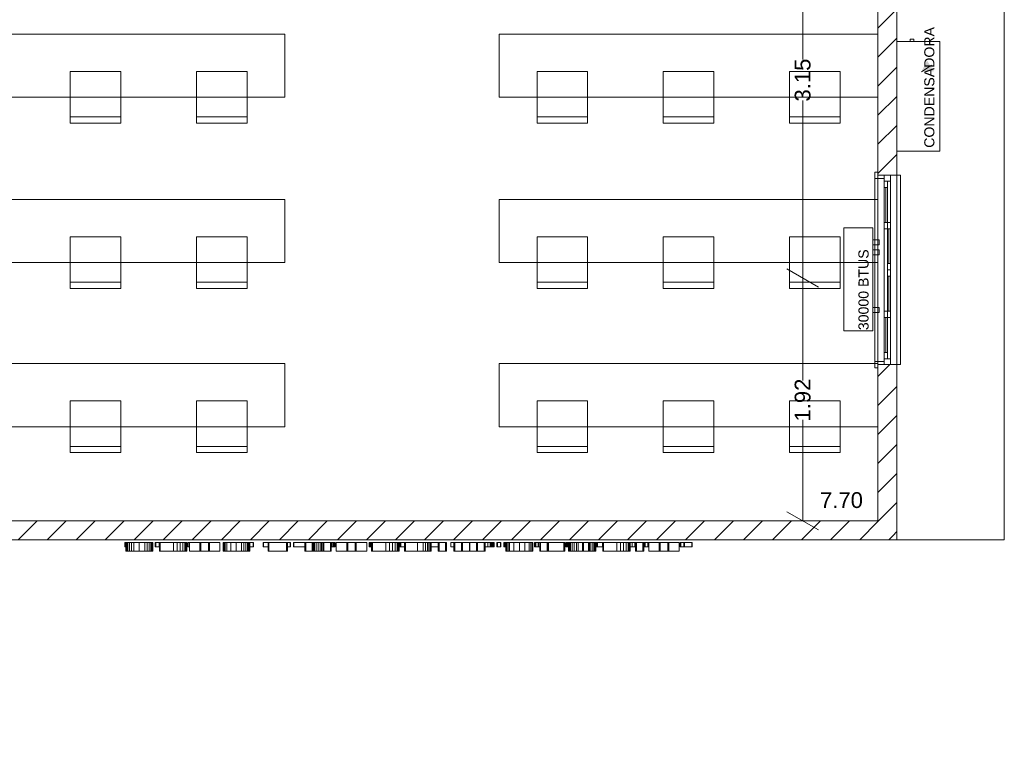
# Model space of a CAD drawing. Header units: millimetres. Extents: x 2826 to 3034, y 1533 to 1590.
# Tile 231 of 248: x 3019 to 3027, y 1572 to 1578. Entities that reach past the tile are written whole.
import ezdxf
from ezdxf.enums import TextEntityAlignment as Align

# ---------------------------------------------------------------- set-up
doc = ezdxf.new("R2010")
doc.units = ezdxf.units.MM
doc.layers.add('_Caneta_No__220', color=7, linetype='Continuous', lineweight=15, true_color=0x8a8a8a)
doc.styles.add('ESTILO_GERADO_2', font='arial.ttf')
pattern_1 = [(45, (0.02328, 0.61931), (-0.11490485, 0.11490485), [])]
pattern_2 = [(45, (0.02328, 0.61931), (-0.11490485, 0.11490485), [])]

# ---------------------------------------------------------------- blocks, each defined once
blk = doc.blocks.new('ARROWHEAD_2')
at = {"color": 0, "linetype": 'Continuous', "lineweight": 0}
for p, q in [((-0.378, -0.655), (0.378, 0.655)), ((0, 0), (-1, 0))]:
    blk.add_line(p, q, dxfattribs=at)
blk = doc.blocks.new('ARROWHEAD_16')
at = {"linetype": 'Continuous', "lineweight": 0}
blk.add_hatch(color=0, dxfattribs=at).paths.add_polyline_path([(-0.9093, 0.525), (0, 0), (-0.9093, -0.525)])
at = {"color": 0, "linetype": 'Continuous', "lineweight": 0}
blk.add_line((0, 0), (-1, 0), dxfattribs=at)
blk = doc.blocks.new('A$Cdd268059')
at = {"layer": '_Caneta_No__220'}
h = blk.add_hatch(dxfattribs=at)
h.set_pattern_fill('TIJOLO_COMUM_0005', color=256, style=0, pattern_type=2)
h.set_pattern_definition(pattern_2)
h.paths.add_polyline_path([(40.8573, 4.7062), (41.0073, 4.7062), (41.0073, 6.436), (40.8573, 6.436)])
h = blk.add_hatch(dxfattribs=at)
h.set_pattern_fill('TIJOLO_COMUM_0005', color=256, style=0, pattern_type=2)
h.set_pattern_definition(pattern_2)
h.paths.add_polyline_path([(40.8573, 1.9693), (41.0073, 1.9693), (41.0073, 3.2062), (40.8573, 3.2062)])
h = blk.add_hatch(dxfattribs=at)
h.set_pattern_fill('TIJOLO_COMUM_0005', color=256, style=0, pattern_type=2)
h.set_pattern_definition(pattern_1)
h.paths.add_polyline_path([(40.8573, 1.9693), (33.1607, 1.9693), (33.1607, 1.8193), (40.8573, 1.8193)])
h = blk.add_hatch(dxfattribs=at)
h.set_pattern_fill('TIJOLO_COMUM_0005', color=256, style=0, pattern_type=2)
h.set_pattern_definition(pattern_1)
h.paths.add_polyline_path([(40.8573, 1.9693), (40.8573, 1.8193), (41.0073, 1.8193)])
h = blk.add_hatch(dxfattribs=at)
h.set_pattern_fill('TIJOLO_COMUM_0005', color=256, style=0, pattern_type=2)
h.set_pattern_definition(pattern_1)
h.paths.add_polyline_path([(41.0073, 1.9693), (40.8573, 1.9693), (41.0073, 1.8193)])
for p, q in [((41.8586, 17.3869), (41.8586, 1.8193)), ((41.8586, 1.8193), (41.8586, 17.3869)), ((40.8573, 1.9693), (40.8573, 8.986)), ((41.0073, 8.1089), (41.0073, 1.8193)), ((40.2617, 6.8477), (40.2617, 5.6227)), ((40.2617, 4.0821), (40.2617, 5.2972)), ((34.8605, 5.1688), (34.4605, 5.1688)), ((35.8605, 5.1688), (35.4605, 5.1688)), ((38.5573, 5.1688), (38.1573, 5.1688)), ((39.5573, 5.1688), (39.1573, 5.1688)), ((40.5573, 5.1688), (40.1573, 5.1688)), ((40.8323, 4.6812), (40.8323, 4.7312)), ((40.8323, 4.7312), (40.8573, 4.7312)), ((40.8323, 4.6812), (40.8323, 3.2312)), ((40.8573, 4.6812), (40.8323, 4.6812)), ((40.8573, 4.7062), (40.8573, 4.7312)), ((40.8573, 4.7312), (40.8573, 4.6812)), ((40.8573, 4.7062), (40.8573, 4.7312)), ((40.8573, 4.7062), (40.8573, 4.7312)), ((40.9073, 4.7062), (40.8573, 4.7062)), ((40.8573, 4.7062), (40.8573, 3.2062)), ((40.8573, 4.6812), (40.8573, 4.7062)), ((40.8573, 4.7062), (40.9073, 4.7062)), ((40.9073, 4.7062), (40.8573, 4.7062)), ((40.9073, 4.7062), (40.8573, 4.7062)), ((40.9073, 4.6812), (40.8573, 4.6812)), ((40.9573, 4.7062), (40.9073, 4.7062)), ((40.9073, 4.7062), (40.9073, 4.6812)), ((40.9073, 4.6592), (40.9073, 4.7062)), ((40.9573, 4.7062), (40.9073, 4.7062)), ((40.9573, 4.7062), (40.9073, 4.7062)), ((41.0073, 4.7062), (40.9573, 4.7062)), ((40.9573, 4.7062), (40.9573, 4.6592)), ((41.0073, 4.7062), (40.9573, 4.7062)), ((41.0073, 4.7062), (41.0373, 4.7062)), ((41.0073, 4.7062), (41.0073, 3.2062)), ((41.0373, 4.7062), (41.0373, 3.2062)), ((40.9073, 4.2827), (40.9073, 4.6592)), ((40.9573, 4.6592), (40.9073, 4.6592)), ((40.9073, 4.6092), (40.9073, 4.6592)), ((40.9073, 4.6592), (40.9323, 4.6592)), ((40.9323, 4.6092), (40.9073, 4.6092)), ((40.9073, 4.3327), (40.9073, 4.6092)), ((40.9198, 4.6092), (40.9198, 4.3327)), ((40.9323, 4.6592), (40.9323, 4.6092)), ((40.9323, 4.6092), (40.9323, 4.3327)), ((40.9573, 4.6592), (40.9573, 4.2827)), ((40.9073, 3.9562), (40.9073, 4.3327)), ((40.9073, 4.2827), (40.9073, 4.3327)), ((40.9073, 4.3327), (40.9323, 4.3327)), ((40.9323, 4.3327), (40.9323, 4.2827)), ((40.9323, 4.2827), (40.9323, 4.3327)), ((40.9323, 4.3327), (40.9573, 4.3327)), ((40.9573, 4.3327), (40.9573, 3.9562)), ((40.9573, 4.3327), (40.9573, 4.2827)), ((40.9323, 4.2827), (40.9073, 4.2827)), ((40.9573, 4.2827), (40.9323, 4.2827)), ((40.9323, 4.0062), (40.9323, 4.2827)), ((40.9448, 4.2827), (40.9448, 4.0062)), ((40.9573, 4.2827), (40.9573, 4.0062)), ((40.9323, 3.9562), (40.9323, 4.0062)), ((40.9323, 4.0062), (40.9573, 4.0062)), ((40.9573, 4.0062), (40.9573, 3.9562)), ((40.9073, 3.5797), (40.9073, 3.9562)), ((40.9573, 3.9562), (40.9323, 3.9562)), ((40.9323, 3.9062), (40.9323, 3.9562)), ((40.9323, 3.9562), (40.9573, 3.9562)), ((40.9573, 3.9062), (40.9323, 3.9062)), ((40.9323, 3.6297), (40.9323, 3.9062)), ((40.9448, 3.9062), (40.9448, 3.6297)), ((40.9573, 3.9562), (40.9573, 3.5797)), ((40.9573, 3.9562), (40.9573, 3.9062)), ((40.9573, 3.9062), (40.9573, 3.6297)), ((34.8605, 3.8594), (34.4605, 3.8594)), ((35.8605, 3.8594), (35.4605, 3.8594)), ((38.5573, 3.8594), (38.1573, 3.8594)), ((39.5573, 3.8594), (39.1573, 3.8594)), ((40.5573, 3.8594), (40.1573, 3.8594)), ((40.2617, 3.7021), (40.2617, 3.0816)), ((40.9073, 3.2532), (40.9073, 3.6297)), ((40.9073, 3.5797), (40.9073, 3.6297)), ((40.9073, 3.6297), (40.9323, 3.6297)), ((40.9323, 3.5797), (40.9323, 3.6297)), ((40.9323, 3.6297), (40.9573, 3.6297)), ((40.9323, 3.6297), (40.9323, 3.5797)), ((40.9573, 3.6297), (40.9573, 3.2532)), ((40.9573, 3.6297), (40.9573, 3.5797)), ((40.9323, 3.5797), (40.9073, 3.5797)), ((40.9073, 3.3032), (40.9073, 3.5797)), ((40.9198, 3.5797), (40.9198, 3.3032)), ((40.9573, 3.5797), (40.9323, 3.5797)), ((40.9323, 3.5797), (40.9323, 3.3032)), ((40.9073, 3.2532), (40.9073, 3.3032)), ((40.9073, 3.3032), (40.9323, 3.3032)), ((40.9323, 3.3032), (40.9323, 3.2532)), ((40.8323, 3.1812), (40.8323, 3.2312)), ((40.8323, 3.2312), (40.8573, 3.2312)), ((40.8573, 3.2062), (40.8573, 3.2312)), ((40.8573, 3.2312), (40.9073, 3.2312)), ((40.8573, 3.2312), (40.8573, 3.1812)), ((40.8573, 3.2062), (40.8573, 3.1812)), ((40.9073, 3.2062), (40.8573, 3.2062)), ((40.9073, 3.2062), (40.8573, 3.2062)), ((40.9073, 3.2062), (40.8573, 3.2062)), ((40.9073, 3.2062), (40.8573, 3.2062)), ((40.8573, 3.2062), (40.8573, 3.1812)), ((40.8573, 3.2062), (40.8573, 3.1812)), ((40.9073, 3.2062), (40.9073, 3.2532)), ((40.9073, 3.2532), (40.9573, 3.2532)), ((40.9323, 3.2532), (40.9073, 3.2532)), ((40.9073, 3.2312), (40.9073, 3.2062)), ((40.9573, 3.2062), (40.9073, 3.2062)), ((40.9573, 3.2062), (40.9073, 3.2062)), ((40.9573, 3.2062), (40.9073, 3.2062)), ((40.9573, 3.2532), (40.9573, 3.2062)), ((41.0073, 3.2062), (40.9573, 3.2062)), ((41.0073, 3.2062), (40.9573, 3.2062)), ((41.0373, 3.2062), (41.0073, 3.2062)), ((40.8573, 3.1812), (40.8323, 3.1812)), ((40.2617, 2.1593), (40.2617, 2.7699)), ((34.8605, 2.5594), (34.4605, 2.5594)), ((35.8605, 2.5594), (35.4605, 2.5594)), ((38.5573, 2.5594), (38.1573, 2.5594)), ((39.5573, 2.5594), (39.1573, 2.5594)), ((40.5573, 2.5594), (40.1573, 2.5594)), ((33.1605, 1.9693), (40.8573, 1.9693)), ((25.1638, 1.8193), (41.8586, 1.8193)), ((34.8955, 1.7967), (34.8921, 1.7967)), ((34.8921, 1.7967), (34.8921, 1.7648)), ((34.8998, 1.7967), (34.8955, 1.7967)), ((34.8955, 1.7967), (34.8955, 1.7648)), ((34.9011, 1.7967), (34.8998, 1.7967)), ((34.8998, 1.7967), (34.8998, 1.7648)), ((34.9084, 1.7967), (34.9011, 1.7967)), ((34.9011, 1.7967), (34.9011, 1.7289)), ((34.9175, 1.7967), (34.9084, 1.7967)), ((34.9084, 1.7967), (34.9084, 1.7289)), ((34.9302, 1.7967), (34.9175, 1.7967)), ((34.9175, 1.7967), (34.9175, 1.7289)), ((34.946, 1.7967), (34.9302, 1.7967)), ((34.9302, 1.7967), (34.9302, 1.7289)), ((34.9641, 1.7967), (34.946, 1.7967)), ((34.946, 1.7967), (34.946, 1.7289)), ((35.0074, 1.7967), (34.9641, 1.7967)), ((34.9641, 1.7967), (34.9641, 1.7289)), ((35.0074, 1.7289), (35.0074, 1.7967)), ((35.0511, 1.7967), (35.0074, 1.7967)), ((35.0511, 1.7289), (35.0511, 1.7967)), ((35.0694, 1.7967), (35.0511, 1.7967)), ((35.0694, 1.7289), (35.0694, 1.7967)), ((35.0853, 1.7967), (35.0694, 1.7967)), ((35.0853, 1.7289), (35.0853, 1.7967)), ((35.0982, 1.7967), (35.0853, 1.7967)), ((35.0982, 1.7289), (35.0982, 1.7967)), ((35.1074, 1.7967), (35.0982, 1.7967)), ((35.1074, 1.7289), (35.1074, 1.7967)), ((35.1147, 1.7967), (35.1074, 1.7967)), ((35.1147, 1.7289), (35.1147, 1.7967)), ((35.1349, 1.7967), (35.134, 1.7967)), ((35.134, 1.7967), (35.134, 1.7648)), ((35.1372, 1.7967), (35.1349, 1.7967)), ((35.1349, 1.7967), (35.1349, 1.7648)), ((35.1648, 1.7967), (35.1372, 1.7967)), ((35.1372, 1.7967), (35.1372, 1.7648)), ((35.1648, 1.7648), (35.1648, 1.7967)), ((35.1661, 1.7967), (35.1648, 1.7967)), ((35.1681, 1.7967), (35.1661, 1.7967)), ((35.1661, 1.7967), (35.1661, 1.7289)), ((35.1729, 1.7967), (35.1681, 1.7967)), ((35.1681, 1.7967), (35.1681, 1.7289)), ((35.2791, 1.7967), (35.1729, 1.7967)), ((35.1729, 1.7967), (35.1729, 1.7289)), ((35.2791, 1.7289), (35.2791, 1.7967)), ((35.3073, 1.7967), (35.2791, 1.7967)), ((35.3073, 1.7289), (35.3073, 1.7967)), ((35.332, 1.7967), (35.3073, 1.7967)), ((35.332, 1.7289), (35.332, 1.7967)), ((35.3523, 1.7967), (35.332, 1.7967)), ((35.3523, 1.7289), (35.3523, 1.7967)), ((35.3676, 1.7967), (35.3523, 1.7967)), ((35.3676, 1.7289), (35.3676, 1.7967)), ((35.3771, 1.7967), (35.3676, 1.7967)), ((35.3771, 1.7289), (35.3771, 1.7967)), ((35.3803, 1.7967), (35.3771, 1.7967)), ((35.3803, 1.7967), (35.3825, 1.7967)), ((35.3803, 1.7289), (35.3803, 1.7967)), ((35.3825, 1.7967), (35.3831, 1.7967)), ((35.3825, 1.7289), (35.3825, 1.7967)), ((35.3831, 1.7289), (35.3831, 1.7967)), ((35.3916, 1.7967), (35.3906, 1.7967)), ((35.3906, 1.7967), (35.3906, 1.7648)), ((35.3938, 1.7967), (35.3916, 1.7967)), ((35.3916, 1.7967), (35.3916, 1.7648)), ((35.404, 1.7967), (35.3938, 1.7967)), ((35.3938, 1.7967), (35.3938, 1.7648)), ((35.4876, 1.7967), (35.404, 1.7967)), ((35.404, 1.7967), (35.404, 1.7289)), ((35.4949, 1.7967), (35.4876, 1.7967)), ((35.4876, 1.7967), (35.4876, 1.7289)), ((35.5548, 1.7967), (35.4949, 1.7967)), ((35.4949, 1.7967), (35.4949, 1.7289)), ((35.5548, 1.7289), (35.5548, 1.7967)), ((35.5622, 1.7967), (35.5548, 1.7967)), ((35.5622, 1.7289), (35.5622, 1.7967)), ((35.6458, 1.7967), (35.5622, 1.7967)), ((35.6458, 1.7289), (35.6458, 1.7967)), ((35.6718, 1.7289), (35.6718, 1.7967)), ((35.6789, 1.7967), (35.6718, 1.7967)), ((35.6877, 1.7967), (35.6789, 1.7967)), ((35.6789, 1.7967), (35.6789, 1.7289)), ((35.7001, 1.7967), (35.6877, 1.7967)), ((35.6877, 1.7967), (35.6877, 1.7289)), ((35.7328, 1.7967), (35.7001, 1.7967)), ((35.7001, 1.7967), (35.7001, 1.7289)), ((35.7746, 1.7967), (35.7328, 1.7967)), ((35.7328, 1.7967), (35.7328, 1.7289)), ((35.7746, 1.7289), (35.7746, 1.7967)), ((35.817, 1.7967), (35.7746, 1.7967)), ((35.817, 1.7289), (35.817, 1.7967)), ((35.8348, 1.7967), (35.817, 1.7967)), ((35.8348, 1.7289), (35.8348, 1.7967)), ((35.8503, 1.7967), (35.8348, 1.7967)), ((35.8503, 1.7289), (35.8503, 1.7967)), ((35.863, 1.7967), (35.8503, 1.7967)), ((35.863, 1.7289), (35.863, 1.7967)), ((35.872, 1.7967), (35.863, 1.7967)), ((35.872, 1.7289), (35.872, 1.7967)), ((35.8792, 1.7967), (35.872, 1.7967)), ((35.8792, 1.7967), (35.8796, 1.7967)), ((35.8792, 1.7289), (35.8792, 1.7967)), ((35.8796, 1.7967), (35.882, 1.7967)), ((35.8796, 1.7289), (35.8796, 1.7967)), ((35.882, 1.7289), (35.882, 1.7967)), ((35.909, 1.7967), (35.882, 1.7967)), ((35.909, 1.7648), (35.909, 1.7967)), ((35.9113, 1.7967), (35.909, 1.7967)), ((35.9113, 1.7648), (35.9113, 1.7967)), ((35.9122, 1.7967), (35.9113, 1.7967)), ((35.9122, 1.7648), (35.9122, 1.7967)), ((35.9897, 1.7967), (35.9888, 1.7967)), ((35.9888, 1.7967), (35.9888, 1.7648)), ((35.992, 1.7967), (35.9897, 1.7967)), ((35.9897, 1.7967), (35.9897, 1.7648)), ((36.0274, 1.7967), (35.992, 1.7967)), ((35.992, 1.7967), (35.992, 1.7648)), ((36.0293, 1.7967), (36.0274, 1.7967)), ((36.0274, 1.7967), (36.0274, 1.7289)), ((36.0341, 1.7967), (36.0293, 1.7967)), ((36.0293, 1.7967), (36.0293, 1.7289)), ((36.1737, 1.7967), (36.0341, 1.7967)), ((36.0341, 1.7967), (36.0341, 1.7289)), ((36.1737, 1.7289), (36.1737, 1.7967)), ((36.1785, 1.7967), (36.1737, 1.7967)), ((36.1785, 1.7289), (36.1785, 1.7967)), ((36.1805, 1.7967), (36.1785, 1.7967)), ((36.1805, 1.7289), (36.1805, 1.7967)), ((36.2023, 1.7967), (36.1805, 1.7967)), ((36.2023, 1.7648), (36.2023, 1.7967)), ((36.2046, 1.7967), (36.2023, 1.7967)), ((36.2046, 1.7648), (36.2046, 1.7967)), ((36.2055, 1.7967), (36.2046, 1.7967)), ((36.2055, 1.7648), (36.2055, 1.7967)), ((36.2295, 1.7967), (36.2286, 1.7967)), ((36.2286, 1.7967), (36.2286, 1.7648)), ((36.2318, 1.7967), (36.2295, 1.7967)), ((36.2295, 1.7967), (36.2295, 1.7648)), ((36.3185, 1.7967), (36.2318, 1.7967)), ((36.2318, 1.7967), (36.2318, 1.7648)), ((36.3185, 1.7967), (36.3205, 1.7967)), ((36.3185, 1.7967), (36.3185, 1.7289)), ((36.3185, 1.7648), (36.3185, 1.7967)), ((36.3185, 1.7967), (36.3185, 1.7967)), ((36.3205, 1.7967), (36.3253, 1.7967)), ((36.3205, 1.7967), (36.3205, 1.7289)), ((36.3253, 1.7967), (36.3773, 1.7967)), ((36.3253, 1.7967), (36.3253, 1.7289)), ((36.3773, 1.7967), (36.3821, 1.7967)), ((36.3773, 1.7289), (36.3773, 1.7967)), ((36.3821, 1.7967), (36.3841, 1.7967)), ((36.3821, 1.7289), (36.3821, 1.7967)), ((36.3841, 1.7967), (36.3868, 1.7967)), ((36.3841, 1.7289), (36.3841, 1.7967)), ((36.3868, 1.7967), (36.3948, 1.7967)), ((36.3868, 1.7289), (36.3868, 1.7967)), ((36.3948, 1.7967), (36.4073, 1.7967)), ((36.3948, 1.7289), (36.3948, 1.7967)), ((36.4073, 1.7967), (36.4231, 1.7967)), ((36.4073, 1.7289), (36.4073, 1.7967)), ((36.4231, 1.7967), (36.439, 1.7967)), ((36.4231, 1.7289), (36.4231, 1.7967)), ((36.439, 1.7967), (36.4516, 1.7967)), ((36.439, 1.7967), (36.439, 1.7289)), ((36.4516, 1.7967), (36.4599, 1.7967)), ((36.4516, 1.7967), (36.4516, 1.7289)), ((36.4599, 1.7967), (36.4626, 1.7967)), ((36.4599, 1.7967), (36.4599, 1.7289)), ((36.4646, 1.7967), (36.4626, 1.7967)), ((36.4626, 1.7967), (36.4626, 1.7289)), ((36.4694, 1.7967), (36.4646, 1.7967)), ((36.4646, 1.7967), (36.4646, 1.7289)), ((36.5214, 1.7967), (36.4694, 1.7967)), ((36.4694, 1.7967), (36.4694, 1.7289)), ((36.5214, 1.7289), (36.5214, 1.7967)), ((36.5262, 1.7967), (36.5214, 1.7967)), ((36.5262, 1.7289), (36.5262, 1.7967)), ((36.5282, 1.7967), (36.5262, 1.7967)), ((36.5282, 1.7289), (36.5282, 1.7967)), ((36.5346, 1.7967), (36.5282, 1.7967)), ((36.5346, 1.7648), (36.5346, 1.7967)), ((36.5442, 1.7967), (36.5346, 1.7967)), ((36.5442, 1.7648), (36.5442, 1.7967)), ((36.5514, 1.7967), (36.5442, 1.7967)), ((36.5514, 1.7648), (36.5514, 1.7967)), ((36.5559, 1.7967), (36.5514, 1.7967)), ((36.5559, 1.7648), (36.5559, 1.7967)), ((36.5574, 1.7967), (36.5559, 1.7967)), ((36.5574, 1.7967), (36.5585, 1.7967)), ((36.5574, 1.7648), (36.5574, 1.7967)), ((36.5585, 1.7967), (36.5588, 1.7967)), ((36.5585, 1.7648), (36.5585, 1.7967)), ((36.5588, 1.7648), (36.5588, 1.7967)), ((36.6507, 1.7967), (36.5671, 1.7967)), ((36.5671, 1.7967), (36.5671, 1.7289)), ((36.658, 1.7967), (36.6507, 1.7967)), ((36.6507, 1.7967), (36.6507, 1.7289)), ((36.7179, 1.7967), (36.658, 1.7967)), ((36.658, 1.7967), (36.658, 1.7289)), ((36.7179, 1.7289), (36.7179, 1.7967)), ((36.7253, 1.7967), (36.7179, 1.7967)), ((36.7253, 1.7289), (36.7253, 1.7967)), ((36.8089, 1.7967), (36.7253, 1.7967)), ((36.8089, 1.7289), (36.8089, 1.7967)), ((36.8317, 1.7967), (36.8282, 1.7967)), ((36.8282, 1.7967), (36.8282, 1.7648)), ((36.836, 1.7967), (36.8317, 1.7967)), ((36.8317, 1.7967), (36.8317, 1.7648)), ((36.842, 1.7967), (36.836, 1.7967)), ((36.836, 1.7967), (36.836, 1.7648)), ((36.8473, 1.7967), (36.842, 1.7967)), ((36.842, 1.7967), (36.842, 1.7648)), ((36.8493, 1.7967), (36.8473, 1.7967)), ((36.8473, 1.7967), (36.8473, 1.7289)), ((36.8541, 1.7967), (36.8493, 1.7967)), ((36.8493, 1.7967), (36.8493, 1.7289)), ((36.9603, 1.7967), (36.8541, 1.7967)), ((36.8541, 1.7967), (36.8541, 1.7289)), ((36.9603, 1.7289), (36.9603, 1.7967)), ((36.9885, 1.7967), (36.9603, 1.7967)), ((36.9885, 1.7289), (36.9885, 1.7967)), ((37.0132, 1.7967), (36.9885, 1.7967)), ((37.0132, 1.7289), (37.0132, 1.7967)), ((37.0335, 1.7967), (37.0132, 1.7967)), ((37.0335, 1.7289), (37.0335, 1.7967)), ((37.0488, 1.7967), (37.0335, 1.7967)), ((37.0488, 1.7289), (37.0488, 1.7967)), ((37.0583, 1.7967), (37.0488, 1.7967)), ((37.0583, 1.7289), (37.0583, 1.7967)), ((37.0615, 1.7967), (37.0583, 1.7967)), ((37.0615, 1.7967), (37.0637, 1.7967)), ((37.0615, 1.7289), (37.0615, 1.7967)), ((37.0637, 1.7967), (37.0643, 1.7967)), ((37.0637, 1.7289), (37.0637, 1.7967)), ((37.0643, 1.7289), (37.0643, 1.7967)), ((37.0744, 1.7967), (37.0643, 1.7967)), ((37.0744, 1.7648), (37.0744, 1.7967)), ((37.0779, 1.7967), (37.0744, 1.7967)), ((37.0779, 1.7648), (37.0779, 1.7967)), ((37.1078, 1.7967), (37.0779, 1.7967)), ((37.1098, 1.7967), (37.1078, 1.7967)), ((37.1078, 1.7967), (37.1078, 1.7289)), ((37.1146, 1.7967), (37.1098, 1.7967)), ((37.1098, 1.7967), (37.1098, 1.7289)), ((37.2112, 1.7967), (37.1146, 1.7967)), ((37.1146, 1.7967), (37.1146, 1.7289)), ((37.2112, 1.7289), (37.2112, 1.7967)), ((37.2549, 1.7967), (37.2112, 1.7967)), ((37.2549, 1.7289), (37.2549, 1.7967)), ((37.2731, 1.7967), (37.2549, 1.7967)), ((37.2731, 1.7289), (37.2731, 1.7967)), ((37.2889, 1.7967), (37.2731, 1.7967)), ((37.2889, 1.7289), (37.2889, 1.7967)), ((37.3016, 1.7967), (37.2889, 1.7967)), ((37.3016, 1.7289), (37.3016, 1.7967)), ((37.3107, 1.7967), (37.3016, 1.7967)), ((37.3107, 1.7289), (37.3107, 1.7967)), ((37.318, 1.7967), (37.3107, 1.7967)), ((37.318, 1.7289), (37.318, 1.7967)), ((37.3189, 1.7967), (37.318, 1.7967)), ((37.3746, 1.7967), (37.3189, 1.7967)), ((37.3189, 1.7967), (37.3189, 1.7648)), ((37.3765, 1.7967), (37.3746, 1.7967)), ((37.3746, 1.7967), (37.3746, 1.7289)), ((37.3813, 1.7967), (37.3765, 1.7967)), ((37.3765, 1.7967), (37.3765, 1.7289)), ((37.4333, 1.7967), (37.3813, 1.7967)), ((37.3813, 1.7967), (37.3813, 1.7289)), ((37.4333, 1.7289), (37.4333, 1.7967)), ((37.4381, 1.7967), (37.4333, 1.7967)), ((37.4381, 1.7289), (37.4381, 1.7967)), ((37.4401, 1.7967), (37.4381, 1.7967)), ((37.4401, 1.7289), (37.4401, 1.7967)), ((37.4995, 1.7967), (37.4749, 1.7967)), ((37.4749, 1.7967), (37.4749, 1.7648)), ((37.5015, 1.7967), (37.4995, 1.7967)), ((37.4995, 1.7967), (37.4995, 1.7289)), ((37.5063, 1.7967), (37.5015, 1.7967)), ((37.5015, 1.7967), (37.5015, 1.7289)), ((37.5582, 1.7967), (37.5063, 1.7967)), ((37.5063, 1.7967), (37.5063, 1.7289)), ((37.5582, 1.7289), (37.5582, 1.7967)), ((37.5667, 1.7967), (37.5582, 1.7967)), ((37.5667, 1.7289), (37.5667, 1.7967)), ((37.6215, 1.7967), (37.5667, 1.7967)), ((37.6215, 1.7289), (37.6215, 1.7967)), ((37.6249, 1.7967), (37.6215, 1.7967)), ((37.6786, 1.7967), (37.6249, 1.7967)), ((37.6249, 1.7967), (37.6249, 1.7289)), ((37.6871, 1.7967), (37.6786, 1.7967)), ((37.6786, 1.7967), (37.6786, 1.7289)), ((37.739, 1.7967), (37.6871, 1.7967)), ((37.6871, 1.7967), (37.6871, 1.7289)), ((37.739, 1.7289), (37.739, 1.7967)), ((37.7438, 1.7967), (37.739, 1.7967)), ((37.7438, 1.7289), (37.7438, 1.7967)), ((37.7458, 1.7967), (37.7438, 1.7967)), ((37.7458, 1.7289), (37.7458, 1.7967)), ((37.7468, 1.7967), (37.7458, 1.7967)), ((37.7666, 1.7967), (37.7468, 1.7967)), ((37.7468, 1.7967), (37.7468, 1.7648)), ((37.7666, 1.7648), (37.7666, 1.7967)), ((37.7867, 1.7967), (37.7666, 1.7967)), ((37.7867, 1.7648), (37.7867, 1.7967)), ((37.7951, 1.7967), (37.7867, 1.7967)), ((37.7951, 1.7648), (37.7951, 1.7967)), ((37.8025, 1.7967), (37.7951, 1.7967)), ((37.8025, 1.7648), (37.8025, 1.7967)), ((37.8085, 1.7967), (37.8025, 1.7967)), ((37.8085, 1.7648), (37.8085, 1.7967)), ((37.8127, 1.7967), (37.8085, 1.7967)), ((37.8127, 1.7648), (37.8127, 1.7967)), ((37.8162, 1.7967), (37.8127, 1.7967)), ((37.8162, 1.7967), (37.8164, 1.7967)), ((37.8162, 1.7648), (37.8162, 1.7967)), ((37.8164, 1.7967), (37.8175, 1.7967)), ((37.8164, 1.7648), (37.8164, 1.7967)), ((37.8175, 1.7648), (37.8175, 1.7967)), ((37.8409, 1.7967), (37.84, 1.7967)), ((37.84, 1.7967), (37.84, 1.7648)), ((37.8432, 1.7967), (37.8409, 1.7967)), ((37.8409, 1.7967), (37.8409, 1.7648)), ((37.8678, 1.7967), (37.8432, 1.7967)), ((37.8432, 1.7967), (37.8432, 1.7648)), ((37.8678, 1.7648), (37.8678, 1.7967)), ((37.8701, 1.7967), (37.8678, 1.7967)), ((37.8701, 1.7648), (37.8701, 1.7967)), ((37.871, 1.7967), (37.8701, 1.7967)), ((37.871, 1.7648), (37.871, 1.7967)), ((37.8974, 1.7967), (37.8941, 1.7967)), ((37.8941, 1.7967), (37.8941, 1.7648)), ((37.9016, 1.7967), (37.8974, 1.7967)), ((37.8974, 1.7967), (37.8974, 1.7648)), ((37.9075, 1.7967), (37.9016, 1.7967)), ((37.9016, 1.7967), (37.9016, 1.7648)), ((37.9115, 1.7967), (37.9075, 1.7967)), ((37.9075, 1.7967), (37.9075, 1.7648)), ((37.9188, 1.7967), (37.9115, 1.7967)), ((37.9115, 1.7967), (37.9115, 1.7289)), ((37.9279, 1.7967), (37.9188, 1.7967)), ((37.9188, 1.7967), (37.9188, 1.7289)), ((37.9406, 1.7967), (37.9279, 1.7967)), ((37.9279, 1.7967), (37.9279, 1.7289)), ((37.9745, 1.7967), (37.9406, 1.7967)), ((37.9406, 1.7967), (37.9406, 1.7289)), ((38.0177, 1.7967), (37.9745, 1.7967)), ((37.9745, 1.7967), (37.9745, 1.7289)), ((38.0177, 1.7289), (38.0177, 1.7967)), ((38.0612, 1.7967), (38.0177, 1.7967)), ((38.0612, 1.7289), (38.0612, 1.7967)), ((38.0954, 1.7967), (38.0612, 1.7967)), ((38.0954, 1.7289), (38.0954, 1.7967)), ((38.1084, 1.7967), (38.0954, 1.7967)), ((38.1084, 1.7289), (38.1084, 1.7967)), ((38.1177, 1.7967), (38.1084, 1.7967)), ((38.1177, 1.7289), (38.1177, 1.7967)), ((38.1251, 1.7967), (38.1177, 1.7967)), ((38.1251, 1.7289), (38.1251, 1.7967)), ((38.138, 1.7967), (38.1371, 1.7967)), ((38.1371, 1.7967), (38.1371, 1.7648)), ((38.1403, 1.7967), (38.138, 1.7967)), ((38.138, 1.7967), (38.138, 1.7648)), ((38.1484, 1.7967), (38.1403, 1.7967)), ((38.1403, 1.7967), (38.1403, 1.7648)), ((38.1484, 1.7967), (38.1488, 1.7967)), ((38.1484, 1.7967), (38.1484, 1.7648)), ((38.1657, 1.7967), (38.1488, 1.7967)), ((38.1488, 1.7967), (38.1488, 1.7648)), ((38.1694, 1.7967), (38.1657, 1.7967)), ((38.1657, 1.7967), (38.1657, 1.7648)), ((38.1793, 1.7967), (38.1694, 1.7967)), ((38.1694, 1.7967), (38.1694, 1.7648)), ((38.1813, 1.7967), (38.1793, 1.7967)), ((38.1793, 1.7967), (38.1793, 1.7289)), ((38.1861, 1.7967), (38.1813, 1.7967)), ((38.1813, 1.7967), (38.1813, 1.7289)), ((38.238, 1.7967), (38.1861, 1.7967)), ((38.1861, 1.7967), (38.1861, 1.7289)), ((38.238, 1.7289), (38.238, 1.7967)), ((38.2429, 1.7967), (38.238, 1.7967)), ((38.2429, 1.7289), (38.2429, 1.7967)), ((38.2448, 1.7967), (38.2429, 1.7967)), ((38.2448, 1.7967), (38.2477, 1.7967)), ((38.2448, 1.7289), (38.2448, 1.7967)), ((38.2477, 1.7967), (38.3697, 1.7967)), ((38.2477, 1.7289), (38.2477, 1.7967)), ((38.3697, 1.7967), (38.3745, 1.7967)), ((38.3697, 1.7289), (38.3697, 1.7967)), ((38.3745, 1.7967), (38.3765, 1.7967)), ((38.3745, 1.7289), (38.3745, 1.7967)), ((38.3765, 1.7289), (38.3765, 1.7967)), ((38.3894, 1.7967), (38.3859, 1.7967)), ((38.3859, 1.7967), (38.3859, 1.7648)), ((38.3937, 1.7967), (38.3894, 1.7967)), ((38.3894, 1.7967), (38.3894, 1.7648)), ((38.3997, 1.7967), (38.3937, 1.7967)), ((38.3937, 1.7967), (38.3937, 1.7648)), ((38.407, 1.7967), (38.3997, 1.7967)), ((38.3997, 1.7967), (38.3997, 1.7648)), ((38.4144, 1.7967), (38.407, 1.7967)), ((38.407, 1.7967), (38.407, 1.7289)), ((38.4237, 1.7967), (38.4144, 1.7967)), ((38.4144, 1.7967), (38.4144, 1.7289)), ((38.4367, 1.7967), (38.4237, 1.7967)), ((38.4237, 1.7967), (38.4237, 1.7289)), ((38.4527, 1.7967), (38.4367, 1.7967)), ((38.4367, 1.7967), (38.4367, 1.7289)), ((38.4711, 1.7967), (38.4527, 1.7967)), ((38.4527, 1.7967), (38.4527, 1.7289)), ((38.4834, 1.7967), (38.4711, 1.7967)), ((38.4711, 1.7967), (38.4711, 1.7289)), ((38.4834, 1.7967), (38.4839, 1.7967)), ((38.4834, 1.7967), (38.4834, 1.7289)), ((38.5173, 1.7967), (38.4839, 1.7967)), ((38.4839, 1.7967), (38.4839, 1.7289)), ((38.5257, 1.7967), (38.5173, 1.7967)), ((38.5173, 1.7967), (38.5173, 1.7289)), ((38.5664, 1.7967), (38.5257, 1.7967)), ((38.5257, 1.7967), (38.5257, 1.7289)), ((38.5664, 1.7289), (38.5664, 1.7967)), ((38.5721, 1.7967), (38.5664, 1.7967)), ((38.5773, 1.7967), (38.5721, 1.7967)), ((38.5721, 1.7289), (38.5721, 1.7967)), ((38.5773, 1.7289), (38.5773, 1.7967)), ((38.5935, 1.7967), (38.5773, 1.7967)), ((38.5935, 1.7289), (38.5935, 1.7967)), ((38.6066, 1.7967), (38.5935, 1.7967)), ((38.6066, 1.7289), (38.6066, 1.7967)), ((38.6159, 1.7967), (38.6066, 1.7967)), ((38.6159, 1.7289), (38.6159, 1.7967)), ((38.6234, 1.7967), (38.6159, 1.7967)), ((38.6234, 1.7289), (38.6234, 1.7967)), ((38.6322, 1.7967), (38.6234, 1.7967)), ((38.6322, 1.7648), (38.6322, 1.7967)), ((38.6356, 1.7967), (38.6322, 1.7967)), ((38.6356, 1.7648), (38.6356, 1.7967)), ((38.6753, 1.7967), (38.6356, 1.7967)), ((38.6753, 1.7648), (38.6753, 1.7967)), ((38.6795, 1.7967), (38.6775, 1.7967)), ((38.6775, 1.7967), (38.6775, 1.7289)), ((38.6843, 1.7967), (38.6795, 1.7967)), ((38.6795, 1.7967), (38.6795, 1.7289)), ((38.7905, 1.7967), (38.6843, 1.7967)), ((38.6843, 1.7967), (38.6843, 1.7289)), ((38.7905, 1.7289), (38.7905, 1.7967)), ((38.8187, 1.7967), (38.7905, 1.7967)), ((38.8187, 1.7289), (38.8187, 1.7967)), ((38.8434, 1.7967), (38.8187, 1.7967)), ((38.8434, 1.7289), (38.8434, 1.7967)), ((38.8637, 1.7967), (38.8434, 1.7967)), ((38.8637, 1.7289), (38.8637, 1.7967)), ((38.8789, 1.7967), (38.8637, 1.7967)), ((38.8789, 1.7289), (38.8789, 1.7967)), ((38.8885, 1.7967), (38.8789, 1.7967)), ((38.8885, 1.7289), (38.8885, 1.7967)), ((38.8917, 1.7967), (38.8885, 1.7967)), ((38.8917, 1.7967), (38.8939, 1.7967)), ((38.8917, 1.7289), (38.8917, 1.7967)), ((38.8939, 1.7967), (38.8945, 1.7967)), ((38.8939, 1.7289), (38.8939, 1.7967)), ((38.8945, 1.7289), (38.8945, 1.7967)), ((38.9111, 1.7967), (38.8945, 1.7967)), ((38.9111, 1.7648), (38.9111, 1.7967)), ((38.9319, 1.7967), (38.9111, 1.7967)), ((38.9319, 1.7648), (38.9319, 1.7967)), ((38.938, 1.7967), (38.9319, 1.7967)), ((38.9399, 1.7967), (38.938, 1.7967)), ((38.938, 1.7967), (38.938, 1.7289)), ((38.9447, 1.7967), (38.9399, 1.7967)), ((38.9399, 1.7967), (38.9399, 1.7289)), ((38.9967, 1.7967), (38.9447, 1.7967)), ((38.9447, 1.7967), (38.9447, 1.7289)), ((38.9967, 1.7289), (38.9967, 1.7967)), ((39.0015, 1.7967), (38.9967, 1.7967)), ((39.0015, 1.7289), (39.0015, 1.7967)), ((39.0035, 1.7967), (39.0015, 1.7967)), ((39.0035, 1.7289), (39.0035, 1.7967)), ((39.0061, 1.7967), (39.0035, 1.7967)), ((39.0147, 1.7967), (39.0061, 1.7967)), ((39.0061, 1.7967), (39.0061, 1.7648)), ((39.0352, 1.7967), (39.0147, 1.7967)), ((39.0147, 1.7967), (39.0147, 1.7648)), ((39.0352, 1.7648), (39.0352, 1.7967)), ((39.042, 1.7967), (39.0352, 1.7967)), ((39.1256, 1.7967), (39.042, 1.7967)), ((39.042, 1.7967), (39.042, 1.7289)), ((39.133, 1.7967), (39.1256, 1.7967)), ((39.1256, 1.7967), (39.1256, 1.7289)), ((39.1928, 1.7967), (39.133, 1.7967)), ((39.133, 1.7967), (39.133, 1.7289)), ((39.1928, 1.7289), (39.1928, 1.7967)), ((39.2002, 1.7967), (39.1928, 1.7967)), ((39.2002, 1.7289), (39.2002, 1.7967)), ((39.2838, 1.7967), (39.2002, 1.7967)), ((39.2838, 1.7289), (39.2838, 1.7967)), ((39.2933, 1.7967), (39.2924, 1.7967)), ((39.2924, 1.7967), (39.2924, 1.7648)), ((39.2956, 1.7967), (39.2933, 1.7967)), ((39.2933, 1.7967), (39.2933, 1.7648)), ((39.3202, 1.7967), (39.2956, 1.7967)), ((39.2956, 1.7967), (39.2956, 1.7648)), ((39.3202, 1.7648), (39.3202, 1.7967)), ((39.3225, 1.7967), (39.3202, 1.7967)), ((39.3225, 1.7648), (39.3225, 1.7967)), ((39.3235, 1.7967), (39.3225, 1.7967)), ((39.3235, 1.7967), (39.3248, 1.7967)), ((39.3235, 1.7648), (39.3235, 1.7967)), ((39.3248, 1.7967), (39.3826, 1.7967)), ((39.3248, 1.7648), (39.3248, 1.7967)), ((39.3826, 1.7967), (39.3849, 1.7967)), ((39.3826, 1.7648), (39.3826, 1.7967)), ((39.3849, 1.7967), (39.3858, 1.7967)), ((39.3849, 1.7648), (39.3849, 1.7967)), ((39.3858, 1.7648), (39.3858, 1.7967)), ((41.0073, 1.8193), (41.8586, 1.8193)), ((34.8921, 1.7648), (34.8955, 1.7648)), ((34.8955, 1.7648), (34.8998, 1.7648)), ((34.8998, 1.7648), (34.9011, 1.7648)), ((34.9011, 1.7289), (34.9084, 1.7289)), ((34.9084, 1.7289), (34.9175, 1.7289)), ((34.9175, 1.7289), (34.9302, 1.7289)), ((34.9302, 1.7289), (34.946, 1.7289)), ((34.946, 1.7289), (34.9641, 1.7289)), ((34.9641, 1.7289), (35.0074, 1.7289)), ((35.0074, 1.7289), (35.0511, 1.7289)), ((35.0511, 1.7289), (35.0694, 1.7289)), ((35.0694, 1.7289), (35.0853, 1.7289)), ((35.0853, 1.7289), (35.0982, 1.7289)), ((35.0982, 1.7289), (35.1074, 1.7289)), ((35.1074, 1.7289), (35.1147, 1.7289)), ((35.134, 1.7648), (35.1349, 1.7648)), ((35.1349, 1.7648), (35.1372, 1.7648)), ((35.1372, 1.7648), (35.1648, 1.7648)), ((35.1648, 1.7648), (35.1661, 1.7648)), ((35.1661, 1.7289), (35.1681, 1.7289)), ((35.1681, 1.7289), (35.1729, 1.7289)), ((35.1729, 1.7289), (35.2791, 1.7289)), ((35.2791, 1.7289), (35.3073, 1.7289)), ((35.3073, 1.7289), (35.332, 1.7289)), ((35.332, 1.7289), (35.3523, 1.7289)), ((35.3523, 1.7289), (35.3676, 1.7289)), ((35.3676, 1.7289), (35.3771, 1.7289)), ((35.3771, 1.7289), (35.3803, 1.7289)), ((35.3825, 1.7289), (35.3803, 1.7289)), ((35.3831, 1.7289), (35.3825, 1.7289)), ((35.3906, 1.7648), (35.3916, 1.7648)), ((35.3916, 1.7648), (35.3938, 1.7648)), ((35.3938, 1.7648), (35.404, 1.7648)), ((35.404, 1.7289), (35.4876, 1.7289)), ((35.4876, 1.7289), (35.4949, 1.7289)), ((35.4949, 1.7289), (35.5548, 1.7289)), ((35.5548, 1.7289), (35.5622, 1.7289)), ((35.5622, 1.7289), (35.6458, 1.7289)), ((35.6718, 1.7289), (35.6789, 1.7289)), ((35.6789, 1.7289), (35.6877, 1.7289)), ((35.6877, 1.7289), (35.7001, 1.7289)), ((35.7001, 1.7289), (35.7328, 1.7289)), ((35.7328, 1.7289), (35.7746, 1.7289)), ((35.7746, 1.7289), (35.817, 1.7289)), ((35.817, 1.7289), (35.8348, 1.7289)), ((35.8348, 1.7289), (35.8503, 1.7289)), ((35.8503, 1.7289), (35.863, 1.7289)), ((35.863, 1.7289), (35.872, 1.7289)), ((35.872, 1.7289), (35.8792, 1.7289)), ((35.8796, 1.7289), (35.8792, 1.7289)), ((35.882, 1.7289), (35.8796, 1.7289)), ((35.882, 1.7648), (35.909, 1.7648)), ((35.909, 1.7648), (35.9113, 1.7648)), ((35.9113, 1.7648), (35.9122, 1.7648)), ((35.9888, 1.7648), (35.9897, 1.7648)), ((35.9897, 1.7648), (35.992, 1.7648)), ((35.992, 1.7648), (36.0274, 1.7648)), ((36.0274, 1.7289), (36.0293, 1.7289)), ((36.0293, 1.7289), (36.0341, 1.7289)), ((36.0341, 1.7289), (36.1737, 1.7289)), ((36.1737, 1.7289), (36.1785, 1.7289)), ((36.1785, 1.7289), (36.1805, 1.7289)), ((36.1805, 1.7648), (36.2023, 1.7648)), ((36.2023, 1.7648), (36.2046, 1.7648)), ((36.2046, 1.7648), (36.2055, 1.7648)), ((36.2286, 1.7648), (36.2295, 1.7648)), ((36.2295, 1.7648), (36.2318, 1.7648)), ((36.2318, 1.7648), (36.3185, 1.7648)), ((36.3185, 1.7648), (36.3185, 1.7648)), ((36.3205, 1.7289), (36.3185, 1.7289)), ((36.3253, 1.7289), (36.3205, 1.7289)), ((36.3773, 1.7289), (36.3253, 1.7289)), ((36.3821, 1.7289), (36.3773, 1.7289)), ((36.3841, 1.7289), (36.3821, 1.7289)), ((36.3868, 1.7289), (36.3841, 1.7289)), ((36.3948, 1.7289), (36.3868, 1.7289)), ((36.4073, 1.7289), (36.3948, 1.7289)), ((36.4231, 1.7289), (36.4073, 1.7289)), ((36.439, 1.7289), (36.4231, 1.7289)), ((36.4516, 1.7289), (36.439, 1.7289)), ((36.4599, 1.7289), (36.4516, 1.7289)), ((36.4626, 1.7289), (36.4599, 1.7289)), ((36.4626, 1.7289), (36.4646, 1.7289)), ((36.4646, 1.7289), (36.4694, 1.7289)), ((36.4694, 1.7289), (36.5214, 1.7289)), ((36.5214, 1.7289), (36.5262, 1.7289)), ((36.5262, 1.7289), (36.5282, 1.7289)), ((36.5282, 1.7648), (36.5346, 1.7648)), ((36.5346, 1.7648), (36.5442, 1.7648)), ((36.5442, 1.7648), (36.5514, 1.7648)), ((36.5514, 1.7648), (36.5559, 1.7648)), ((36.5559, 1.7648), (36.5574, 1.7648)), ((36.5585, 1.7648), (36.5574, 1.7648)), ((36.5588, 1.7648), (36.5585, 1.7648)), ((36.5671, 1.7289), (36.6507, 1.7289)), ((36.6507, 1.7289), (36.658, 1.7289)), ((36.658, 1.7289), (36.7179, 1.7289)), ((36.7179, 1.7289), (36.7253, 1.7289)), ((36.7253, 1.7289), (36.8089, 1.7289)), ((36.8282, 1.7648), (36.8317, 1.7648)), ((36.8317, 1.7648), (36.836, 1.7648)), ((36.836, 1.7648), (36.842, 1.7648)), ((36.842, 1.7648), (36.8473, 1.7648)), ((36.8473, 1.7289), (36.8493, 1.7289)), ((36.8493, 1.7289), (36.8541, 1.7289)), ((36.8541, 1.7289), (36.9603, 1.7289)), ((36.9603, 1.7289), (36.9885, 1.7289)), ((36.9885, 1.7289), (37.0132, 1.7289)), ((37.0132, 1.7289), (37.0335, 1.7289)), ((37.0335, 1.7289), (37.0488, 1.7289)), ((37.0488, 1.7289), (37.0583, 1.7289)), ((37.0583, 1.7289), (37.0615, 1.7289)), ((37.0637, 1.7289), (37.0615, 1.7289)), ((37.0643, 1.7289), (37.0637, 1.7289)), ((37.0643, 1.7648), (37.0744, 1.7648)), ((37.0744, 1.7648), (37.0779, 1.7648)), ((37.0779, 1.7648), (37.1078, 1.7648)), ((37.1078, 1.7289), (37.1098, 1.7289)), ((37.1098, 1.7289), (37.1146, 1.7289)), ((37.1146, 1.7289), (37.2112, 1.7289)), ((37.2112, 1.7289), (37.2549, 1.7289)), ((37.2549, 1.7289), (37.2731, 1.7289)), ((37.2731, 1.7289), (37.2889, 1.7289)), ((37.2889, 1.7289), (37.3016, 1.7289)), ((37.3016, 1.7289), (37.3107, 1.7289)), ((37.3107, 1.7289), (37.318, 1.7289)), ((37.318, 1.7648), (37.3189, 1.7648)), ((37.3189, 1.7648), (37.3746, 1.7648)), ((37.3746, 1.7289), (37.3765, 1.7289)), ((37.3765, 1.7289), (37.3813, 1.7289)), ((37.3813, 1.7289), (37.4333, 1.7289)), ((37.4333, 1.7289), (37.4381, 1.7289)), ((37.4381, 1.7289), (37.4401, 1.7289)), ((37.4749, 1.7648), (37.4995, 1.7648)), ((37.4995, 1.7289), (37.5015, 1.7289)), ((37.5015, 1.7289), (37.5063, 1.7289)), ((37.5063, 1.7289), (37.5582, 1.7289)), ((37.5582, 1.7289), (37.5667, 1.7289)), ((37.5667, 1.7289), (37.6215, 1.7289)), ((37.6215, 1.7289), (37.6249, 1.7289)), ((37.6249, 1.7289), (37.6786, 1.7289)), ((37.6786, 1.7289), (37.6871, 1.7289)), ((37.6871, 1.7289), (37.739, 1.7289)), ((37.739, 1.7289), (37.7438, 1.7289)), ((37.7438, 1.7289), (37.7458, 1.7289)), ((37.7458, 1.7648), (37.7468, 1.7648)), ((37.7468, 1.7648), (37.7666, 1.7648)), ((37.7666, 1.7648), (37.7867, 1.7648)), ((37.7867, 1.7648), (37.7951, 1.7648)), ((37.7951, 1.7648), (37.8025, 1.7648)), ((37.8025, 1.7648), (37.8085, 1.7648)), ((37.8085, 1.7648), (37.8127, 1.7648)), ((37.8127, 1.7648), (37.8162, 1.7648)), ((37.8164, 1.7648), (37.8162, 1.7648)), ((37.8175, 1.7648), (37.8164, 1.7648)), ((37.84, 1.7648), (37.8409, 1.7648)), ((37.8409, 1.7648), (37.8432, 1.7648)), ((37.8432, 1.7648), (37.8678, 1.7648)), ((37.8678, 1.7648), (37.8701, 1.7648)), ((37.8701, 1.7648), (37.871, 1.7648)), ((37.8941, 1.7648), (37.8974, 1.7648)), ((37.8974, 1.7648), (37.9016, 1.7648)), ((37.9016, 1.7648), (37.9075, 1.7648)), ((37.9075, 1.7648), (37.9115, 1.7648)), ((37.9115, 1.7289), (37.9188, 1.7289)), ((37.9188, 1.7289), (37.9279, 1.7289)), ((37.9279, 1.7289), (37.9406, 1.7289)), ((37.9406, 1.7289), (37.9745, 1.7289)), ((37.9745, 1.7289), (38.0177, 1.7289)), ((38.0177, 1.7289), (38.0612, 1.7289)), ((38.0612, 1.7289), (38.0954, 1.7289)), ((38.0954, 1.7289), (38.1084, 1.7289)), ((38.1084, 1.7289), (38.1177, 1.7289)), ((38.1177, 1.7289), (38.1251, 1.7289)), ((38.1371, 1.7648), (38.138, 1.7648)), ((38.138, 1.7648), (38.1403, 1.7648)), ((38.1403, 1.7648), (38.1484, 1.7648)), ((38.1488, 1.7648), (38.1484, 1.7648)), ((38.1488, 1.7648), (38.1657, 1.7648)), ((38.1657, 1.7648), (38.1694, 1.7648)), ((38.1694, 1.7648), (38.1793, 1.7648)), ((38.1793, 1.7289), (38.1813, 1.7289)), ((38.1813, 1.7289), (38.1861, 1.7289)), ((38.1861, 1.7289), (38.238, 1.7289)), ((38.238, 1.7289), (38.2429, 1.7289)), ((38.2429, 1.7289), (38.2448, 1.7289)), ((38.2477, 1.7289), (38.2448, 1.7289)), ((38.3697, 1.7289), (38.2477, 1.7289)), ((38.3745, 1.7289), (38.3697, 1.7289)), ((38.3765, 1.7289), (38.3745, 1.7289)), ((38.3859, 1.7648), (38.3894, 1.7648)), ((38.3894, 1.7648), (38.3937, 1.7648)), ((38.3937, 1.7648), (38.3997, 1.7648)), ((38.3997, 1.7648), (38.407, 1.7648)), ((38.407, 1.7289), (38.4144, 1.7289)), ((38.4144, 1.7289), (38.4237, 1.7289)), ((38.4237, 1.7289), (38.4367, 1.7289)), ((38.4367, 1.7289), (38.4527, 1.7289)), ((38.4527, 1.7289), (38.4711, 1.7289)), ((38.4711, 1.7289), (38.4834, 1.7289)), ((38.4839, 1.7289), (38.4834, 1.7289)), ((38.4839, 1.7289), (38.5173, 1.7289)), ((38.5173, 1.7289), (38.5257, 1.7289)), ((38.5257, 1.7289), (38.5664, 1.7289)), ((38.5664, 1.7289), (38.5721, 1.7289)), ((38.5721, 1.7289), (38.5773, 1.7289)), ((38.5773, 1.7289), (38.5935, 1.7289)), ((38.5935, 1.7289), (38.6066, 1.7289)), ((38.6066, 1.7289), (38.6159, 1.7289)), ((38.6159, 1.7289), (38.6234, 1.7289)), ((38.6234, 1.7648), (38.6322, 1.7648)), ((38.6322, 1.7648), (38.6356, 1.7648)), ((38.6356, 1.7648), (38.6753, 1.7648)), ((38.6775, 1.7289), (38.6795, 1.7289)), ((38.6795, 1.7289), (38.6843, 1.7289)), ((38.6843, 1.7289), (38.7905, 1.7289)), ((38.7905, 1.7289), (38.8187, 1.7289)), ((38.8187, 1.7289), (38.8434, 1.7289)), ((38.8434, 1.7289), (38.8637, 1.7289)), ((38.8637, 1.7289), (38.8789, 1.7289)), ((38.8789, 1.7289), (38.8885, 1.7289)), ((38.8885, 1.7289), (38.8917, 1.7289)), ((38.8939, 1.7289), (38.8917, 1.7289)), ((38.8945, 1.7289), (38.8939, 1.7289)), ((38.8945, 1.7648), (38.9111, 1.7648)), ((38.9111, 1.7648), (38.9319, 1.7648)), ((38.9319, 1.7648), (38.938, 1.7648)), ((38.938, 1.7289), (38.9399, 1.7289)), ((38.9399, 1.7289), (38.9447, 1.7289)), ((38.9447, 1.7289), (38.9967, 1.7289)), ((38.9967, 1.7289), (39.0015, 1.7289)), ((39.0015, 1.7289), (39.0035, 1.7289)), ((39.0035, 1.7648), (39.0061, 1.7648)), ((39.0061, 1.7648), (39.0147, 1.7648)), ((39.0147, 1.7648), (39.0352, 1.7648)), ((39.0352, 1.7648), (39.042, 1.7648)), ((39.042, 1.7289), (39.1256, 1.7289)), ((39.1256, 1.7289), (39.133, 1.7289)), ((39.133, 1.7289), (39.1928, 1.7289)), ((39.1928, 1.7289), (39.2002, 1.7289)), ((39.2002, 1.7289), (39.2838, 1.7289)), ((39.2924, 1.7648), (39.2933, 1.7648)), ((39.2933, 1.7648), (39.2956, 1.7648)), ((39.2956, 1.7648), (39.3202, 1.7648)), ((39.3202, 1.7648), (39.3225, 1.7648)), ((39.3225, 1.7648), (39.3235, 1.7648)), ((39.3248, 1.7648), (39.3235, 1.7648)), ((39.3826, 1.7648), (39.3248, 1.7648)), ((39.3849, 1.7648), (39.3826, 1.7648)), ((39.3858, 1.7648), (39.3849, 1.7648))]:
    blk.add_line(p, q, dxfattribs=at)
for points in [[(0.8316, 1.8193), (18.8463, 1.8193), (18.8502, 0.0414), (25.1638, 0.0553), (25.1638, 1.8193), (41.007, 1.8193), (41.007, 17.3869), (31.0212, 17.3869), (31.0212, 11.6171), (18.8463, 11.6171), (18.8463, 10.4171), (0.8316, 10.4171)], [(33.1605, 5.3238), (36.1605, 5.3238), (36.1605, 5.8238), (33.1605, 5.8238)], [(37.8573, 5.3238), (40.8573, 5.3238), (40.8573, 5.8238), (37.8573, 5.8238)], [(41.1123, 5.7646), (41.1423, 5.7646), (41.1423, 5.7846), (41.1123, 5.7846)], [(41.1123, 5.7646), (41.1423, 5.7646), (41.1423, 5.7846), (41.1123, 5.7846)], [(41.3473, 4.8966), (41.3473, 5.7666), (41.0073, 5.7666), (41.0073, 4.8966)], [(34.8605, 5.5288), (34.4605, 5.5288), (34.4605, 5.1188), (34.8605, 5.1188)], [(35.8605, 5.5288), (35.4605, 5.5288), (35.4605, 5.1188), (35.8605, 5.1188)], [(38.5573, 5.5288), (38.1573, 5.5288), (38.1573, 5.1188), (38.5573, 5.1188)], [(39.5573, 5.5288), (39.1573, 5.5288), (39.1573, 5.1188), (39.5573, 5.1188)], [(40.5573, 5.5288), (40.1573, 5.5288), (40.1573, 5.1188), (40.5573, 5.1188)], [(33.1605, 4.0144), (36.1605, 4.0144), (36.1605, 4.5144), (33.1605, 4.5144)], [(37.8573, 4.0144), (40.8573, 4.0144), (40.8573, 4.5144), (37.8573, 4.5144)], [(40.8163, 4.2898), (40.5876, 4.2898), (40.5876, 3.4742), (40.8163, 3.4742)], [(34.8605, 4.2194), (34.4605, 4.2194), (34.4605, 3.8094), (34.8605, 3.8094)], [(35.8605, 4.2194), (35.4605, 4.2194), (35.4605, 3.8094), (35.8605, 3.8094)], [(38.5573, 4.2194), (38.1573, 4.2194), (38.1573, 3.8094), (38.5573, 3.8094)], [(39.5573, 4.2194), (39.1573, 4.2194), (39.1573, 3.8094), (39.5573, 3.8094)], [(40.5573, 4.2194), (40.1573, 4.2194), (40.1573, 3.8094), (40.5573, 3.8094)], [(40.8163, 4.1948), (40.8163, 4.1548), (40.8563, 4.1548), (40.8563, 4.1948)], [(40.8563, 4.1548), (40.8663, 4.1548), (40.8663, 4.1948), (40.8563, 4.1948)], [(40.8163, 4.1148), (40.8163, 4.0748), (40.8563, 4.0748), (40.8563, 4.1148)], [(40.8563, 4.0748), (40.8663, 4.0748), (40.8663, 4.1148), (40.8563, 4.1148)], [(40.8163, 3.6598), (40.8163, 3.6198), (40.8563, 3.6198), (40.8563, 3.6598)], [(40.8563, 3.6198), (40.8663, 3.6198), (40.8663, 3.6598), (40.8563, 3.6598)], [(33.1605, 2.7144), (36.1605, 2.7144), (36.1605, 3.2144), (33.1605, 3.2144)], [(37.8573, 2.7144), (40.8573, 2.7144), (40.8573, 3.2144), (37.8573, 3.2144)], [(34.8605, 2.9194), (34.4605, 2.9194), (34.4605, 2.5094), (34.8605, 2.5094)], [(35.8605, 2.9194), (35.4605, 2.9194), (35.4605, 2.5094), (35.8605, 2.5094)], [(38.5573, 2.9194), (38.1573, 2.9194), (38.1573, 2.5094), (38.5573, 2.5094)], [(39.5573, 2.9194), (39.1573, 2.9194), (39.1573, 2.5094), (39.5573, 2.5094)], [(40.5573, 2.9194), (40.1573, 2.9194), (40.1573, 2.5094), (40.5573, 2.5094)]]:
    blk.add_lwpolyline(points, close=True, dxfattribs=at)
for points in [[(40.8573, 6.436), (40.8573, 4.7062)], [(41.0073, 4.7062), (41.0073, 6.436)], [(40.8573, 3.2062), (40.8573, 1.9693)], [(41.0073, 1.9693), (41.0073, 3.2062)], [(40.8573, 1.9693), (33.1607, 1.9693)], [(41.0073, 1.8193), (41.0073, 1.9693)], [(33.1607, 1.8193), (40.8573, 1.8193)], [(41.0073, 1.8193), (40.8573, 1.8193)]]:
    blk.add_lwpolyline(points, dxfattribs=at)
for name, p, xscale, yscale, zscale, rotation in [('ARROWHEAD_16', (41.2016, 5.5249), 0.09499999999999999, 0.09499999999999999, 0.09499999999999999, 213.1696866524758), ('ARROWHEAD_2', (40.2617, 3.8921), 0.19, 0.19, 0.19, 270), ('ARROWHEAD_2', (40.2617, 3.8921), 0.19, 0.19, 0.19, 90), ('ARROWHEAD_2', (40.2617, 1.9693), 0.19, 0.19, 0.19, 270)]:
    blk.add_blockref(name, p, dxfattribs=dict(at, xscale=xscale, yscale=yscale, zscale=zscale, rotation=rotation))
at = {"layer": '_Caneta_No__220', "style": 'ESTILO_GERADO_2'}
for s, p in [('CONDENSADORA', (41.3047, 4.9237)), ('30000 BTUS', (40.7833, 3.4795))]:
    blk.add_text(s, height=0.08, rotation=90, dxfattribs=at).set_placement(p)
at = {"layer": '_Caneta_No__220', "char_height": 0.125, "attachment_point": 5, "rotation": 90, "style": 'ESTILO_GERADO_2'}
for s, insert in [('\\A1;3.15', (40.2617, 5.4599)), ('\\A1;1.92', (40.2617, 2.9257))]:
    blk.add_mtext(s, dxfattribs=dict(at, insert=insert))
at = {"layer": '_Caneta_No__220', "insert": (40.5688, 2.1328), "char_height": 0.125, "attachment_point": 5, "style": 'ESTILO_GERADO_2'}
blk.add_mtext('\\A1;7.70', dxfattribs=at)
at = {"layer": '_Caneta_No__220', "style": 'ESTILO_GERADO_2'}
for p in [(34.4309, 10.5457), (35.0309, 10.5457)]:
    blk.add_attdef('txt', text='', height=0.12, dxfattribs=at).set_placement(p, align=Align.MIDDLE_CENTER)
blk.add_attdef('txt', text='', height=0.12, rotation=90, dxfattribs=at).set_placement((1.2958, 6.4033), align=Align.MIDDLE_CENTER)

msp = doc.modelspace()

# ---------------------------------------------------------------- block references
msp.add_blockref('A$Cdd268059', (2985.2094, 1571.8422))

doc.saveas('drawing.dxf')
